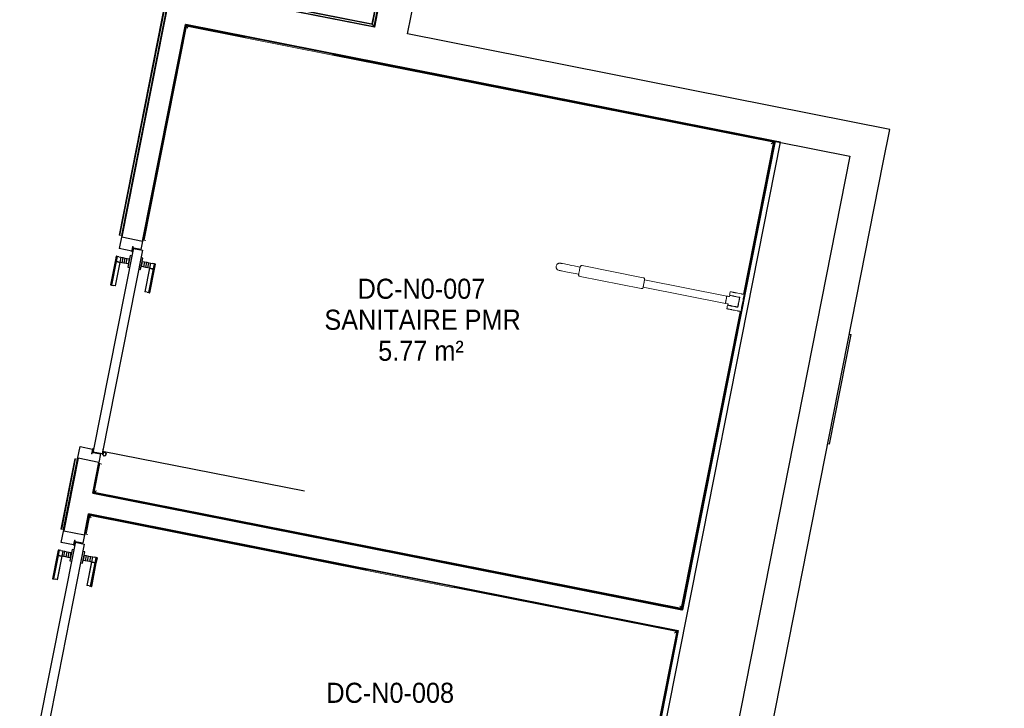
# Model space of a CAD drawing. Header units: millimetres. Extents: x 1293 to 60335, y -36590 to 4541.
# Tile 63 of 65: x 42193 to 46607, y -21136 to -18051. Entities that reach past the tile are written whole.
import ezdxf

# ---------------------------------------------------------------- set-up
doc = ezdxf.new("R2010")
doc.units = ezdxf.units.MM
for name, color, linetype, lineweight in [('A-AREA-IDEN', 7, 'Continuous', 30), ('A-DOOR', 7, 'Continuous', 25), ('A-FLOR-HRAL', 7, 'Continuous', 18), ('BATIEMENT', 7, 'Continuous', 18), ('BATIMENT', 7, 'Continuous', 25), ('ELEMENTS DETAILS', 7, 'Continuous', 18), ('EQP SPE', 7, 'Continuous', 18), ('MOBILIER', 7, 'Continuous', 18), ('SOLS', 7, 'Continuous', 25)]:
    doc.layers.add(name, color=color, linetype=linetype, lineweight=lineweight)
doc.styles.add('Arial_1', font='arial.ttf', dxfattribs={"width": 0.9, "height": 90})

# ---------------------------------------------------------------- blocks, each defined once
blk = doc.blocks.new('PRT_SIMPLE_HUI_58x68x48 - PRT_BOIS_1V_930x2040x40-V5-2021_015_1111_DCE_1_50_N0 FINI_CVC_PAC')
at = {"layer": 'ELEMENTS DETAILS', "lineweight": 25}
h = blk.add_hatch(color=256, dxfattribs=at)
h.paths.add_polyline_path([(-483.8, 12.8), (-496.3, 14.5), (-500.5, 14.5), (-500.2, 13.2), (-495.7, 13.1), (-485.1, 11.7), (-483.8, 9.7), (-483.8, 11.9)])
h.paths.add_polyline_path([(-483.8, 9.7), (-485.1, 10.6), (-488.8, 9.3), (-505.2, 9.6), (-505.2, 10.2), (-502, 10.2), (-502, 11.5), (-508.5, 11.5), (-508.5, 8), (-488.5, 8), (-484.8, 9.3)])
h = blk.add_hatch(color=256, dxfattribs=at)
h.paths.add_polyline_path([(413.8, 9.7), (415.1, 11.7), (426.1, 13.2), (430.5, 13.2), (430.5, 14.5), (425.8, 14.5), (413.8, 12.8), (413.8, 10.4)])
h.paths.add_polyline_path([(438.5, 11.5), (432, 11.5), (432.2, 10.2), (435.2, 10.2), (435.2, 9.3), (418.2, 9.5), (415.1, 10.6), (413.8, 9.7), (419, 8), (438.5, 8), (438.5, 10.9)])
at = {"layer": 'A-DOOR'}
for p, q in [((417, 54.5), (417, 977.5)), ((-499.5, 54.5), (430.5, 54.5)), ((-499.5, 14.5), (-499.5, 54.5)), ((430.5, 54.5), (430.5, 14.5)), ((426, 14.5), (-496, 14.5))]:
    blk.add_line(p, q, dxfattribs=at)
at = {"layer": 'BATIMENT'}
for p, q in [((-427.1, 124), (-450.6, 124)), ((-450.6, 124), (-450.6, 123.5)), ((-450.6, 123.5), (-450.6, 119.4)), ((-427.1, 123.5), (-450.6, 123.5)), ((-450.6, 119.4), (-450.6, 112.3)), ((-427.1, 119.4), (-450.6, 119.4)), ((-450.6, 103), (-450.6, 112.3)), ((-450.6, 94.6), (-450.6, 103)), ((-427.1, 103), (-450.6, 103)), ((-450.6, 84.2), (-450.6, 94.6)), ((-427.1, 94.6), (-450.6, 94.6)), ((-319.6, 124), (-427.1, 124)), ((-427.1, 124), (-427.1, 123.5)), ((-427.1, 123.5), (-427.1, 124)), ((-427.1, 123.5), (-427.1, 119.4)), ((-319.6, 123.5), (-427.1, 123.5)), ((-427.1, 119.4), (-427.1, 123.5)), ((-427.1, 119.4), (-427.1, 112.3)), ((-319.6, 119.4), (-427.1, 119.4)), ((-427.1, 112.3), (-427.1, 119.4)), ((-427.1, 103), (-427.1, 112.3)), ((-427.1, 112.3), (-427.1, 103)), ((-427.1, 101.8), (-427.1, 103)), ((-319.6, 103), (-427.1, 103)), ((-427.1, 103), (-427.1, 94.6)), ((-427.1, 101.8), (-319.6, 101.8)), ((-427.1, 94.6), (-427.1, 84.2)), ((-319.6, 123.5), (-319.6, 124)), ((-319.6, 119.4), (-319.6, 123.5)), ((-319.6, 112.3), (-319.6, 119.4)), ((-319.6, 112.3), (-319.6, 103)), ((-319.6, 103), (-319.6, 101.8)), ((-465.6, 63.5), (-465.6, 54.5)), ((-413.4, 63.5), (-465.6, 63.5)), ((-450.6, 73.4), (-450.6, 84.2)), ((-427.1, 84.2), (-450.6, 84.2)), ((-450.6, 65), (-450.6, 73.4)), ((-450.6, 73.4), (-427.1, 73.4)), ((-450.6, 65), (-450.6, 64)), ((-450.6, 64), (-427.1, 64)), ((-427.1, 84.2), (-427.1, 73.4)), ((-427.1, 73.4), (-427.1, 65)), ((-427.1, 64), (-427.1, 65)), ((-413.4, 54.5), (-413.4, 63.5)), ((-465.6, 14.5), (-465.6, 5.5)), ((-465.6, 5.5), (-413.4, 5.5)), ((-427.1, 5), (-450.6, 5)), ((-450.6, 5), (-450.6, 4)), ((-450.6, -4.4), (-450.6, 4)), ((-427.1, 4), (-427.1, 5)), ((-427.1, 4), (-427.1, -4.4)), ((-413.4, 5.5), (-413.4, 14.5)), ((-450.6, -15.2), (-450.6, -4.4)), ((-427.1, -4.4), (-450.6, -4.4)), ((-450.6, -25.6), (-450.6, -15.2)), ((-450.6, -15.2), (-427.1, -15.2)), ((-450.6, -34), (-450.6, -25.6)), ((-450.6, -25.6), (-427.1, -25.6)), ((-450.6, -43.3), (-450.6, -34)), ((-450.6, -34), (-427.1, -34)), ((-450.6, -43.3), (-450.6, -50.4)), ((-427.1, -4.4), (-427.1, -15.2)), ((-427.1, -15.2), (-427.1, -25.6)), ((-427.1, -25.6), (-427.1, -34)), ((-427.1, -34), (-427.1, -32.8)), ((-319.6, -32.8), (-427.1, -32.8)), ((-427.1, -43.3), (-427.1, -34)), ((-427.1, -34), (-319.6, -34)), ((-427.1, -34), (-427.1, -43.3)), ((-427.1, -43.3), (-427.1, -50.4)), ((-427.1, -50.4), (-427.1, -43.3)), ((-319.6, -32.8), (-319.6, -34)), ((-319.6, -34), (-319.6, -43.3)), ((-319.6, -50.4), (-319.6, -43.3)), ((-450.6, -50.4), (-450.6, -54.5)), ((-450.6, -50.4), (-427.1, -50.4)), ((-450.6, -54.5), (-450.6, -55)), ((-450.6, -54.5), (-427.1, -54.5)), ((-450.6, -55), (-427.1, -55)), ((-427.1, -50.4), (-427.1, -54.5)), ((-427.1, -50.4), (-319.6, -50.4)), ((-427.1, -54.5), (-427.1, -50.4)), ((-427.1, -54.5), (-427.1, -55)), ((-427.1, -54.5), (-319.6, -54.5)), ((-427.1, -55), (-427.1, -54.5)), ((-427.1, -55), (-319.6, -55)), ((-319.6, -54.5), (-319.6, -50.4)), ((-319.6, -55), (-319.6, -54.5))]:
    blk.add_line(p, q, dxfattribs=at)
for radius, start, end in [(9.12, 158.3019, 180), (9.12, 180, 204.1792), (7.5, 360, 180), (7.5, 120, 180), (7.5, 180, 360), (7.5, 195, 225), (9.12, 111.9887, 120), (9.12, 240, 248.0113), (7.5, 240, 300), (7.5, 0, 90), (9.12, 291.9887, 300), (7.5, 330, 0), (9.12, 335.8208, 0)]:
    blk.add_arc((429, 65.5), radius, start, end, dxfattribs=at)
at = {"layer": 'ELEMENTS DETAILS'}
for p, q in [((-508.5, 11.5), (-502, 11.5)), ((-508.5, 8), (-508.5, 11.5)), ((-488.5, 8), (-508.5, 8)), ((-505.2, 10.2), (-505.2, 9.3)), ((-502, 10.2), (-505.2, 10.2)), ((-505.2, 9.3), (-488.7, 9.3)), ((-502, 11.5), (-502, 10.2)), ((-500.5, 14.5), (-496, 14.5)), ((-500.5, 13.2), (-500.5, 14.5)), ((-496.1, 13.2), (-500.5, 13.2)), ((-485.1, 11.7), (-496.1, 13.2)), ((-496, 14.5), (-483.8, 12.8)), ((-488.7, 9.3), (-485.1, 10.6)), ((-483.8, 9.7), (-488.5, 8)), ((-485.1, 10.6), (-485.1, 11.7)), ((-483.8, 12.8), (-483.8, 9.7)), ((413.8, 12.8), (426, 14.5)), ((413.8, 9.7), (413.8, 12.8)), ((418.5, 8), (413.8, 9.7)), ((426.1, 13.2), (415.1, 11.7)), ((415.1, 11.7), (415.1, 10.6)), ((415.1, 10.6), (418.7, 9.3)), ((438.5, 8), (418.5, 8)), ((418.7, 9.3), (435.2, 9.3)), ((426, 14.5), (430.5, 14.5)), ((430.5, 13.2), (426.1, 13.2)), ((430.5, 14.5), (430.5, 13.2)), ((432, 11.5), (438.5, 11.5)), ((432, 10.2), (432, 11.5)), ((435.2, 10.2), (432, 10.2)), ((435.2, 9.3), (435.2, 10.2)), ((438.5, 11.5), (438.5, 8))]:
    blk.add_line(p, q, dxfattribs=at)
at = {"layer": 'EQP SPE'}
for p, q in [((430.5, 54.5), (403.5, 54.5)), ((430.5, 40.5), (430.5, 54.5))]:
    blk.add_line(p, q, dxfattribs=at)
blk = doc.blocks.new('PRT_SIMPLE_HUI_58x68x48 - PRT_BOIS_1V_930x2040x40-V7-2021_015_1111_DCE_1_50_N0 FINI_CVC_PAC')
at = {"layer": 'ELEMENTS DETAILS', "lineweight": 25}
h = blk.add_hatch(color=256, dxfattribs=at)
h.paths.add_polyline_path([(-483.8, 12.8), (-496.3, 14.5), (-500.5, 14.5), (-500.2, 13.2), (-495.7, 13.1), (-485.1, 11.7), (-483.8, 9.7), (-483.8, 11.9)])
h.paths.add_polyline_path([(-483.8, 9.7), (-485.1, 10.6), (-489.6, 9.3), (-505.2, 9.6), (-505.2, 10.2), (-502, 10.2), (-502, 11.5), (-508.5, 11.5), (-508.5, 8), (-488.5, 8), (-484.8, 9.3)])
h = blk.add_hatch(color=256, dxfattribs=at)
h.paths.add_polyline_path([(413.8, 9.7), (415.1, 11.7), (426.1, 13.2), (430.5, 13.2), (430.5, 14.5), (425.8, 14.5), (413.8, 12.8), (413.8, 10.4)])
h.paths.add_polyline_path([(438.5, 11.5), (432, 11.5), (432.2, 10.2), (435.2, 10.2), (435.2, 9.3), (418.2, 9.5), (414.8, 10.4), (413.8, 9.7), (419, 8), (438.5, 8), (438.5, 10.9)])
at = {"layer": 'A-DOOR'}
for p, q in [((417, 54.5), (417, 977.5)), ((-499.5, 54.5), (430.5, 54.5)), ((-499.5, 14.5), (-499.5, 54.5)), ((430.5, 54.5), (430.5, 14.5)), ((426, 14.5), (-496, 14.5))]:
    blk.add_line(p, q, dxfattribs=at)
at = {"layer": 'BATIMENT'}
for p, q in [((-427.1, 124), (-450.6, 124)), ((-450.6, 124), (-450.6, 123.5)), ((-450.6, 123.5), (-450.6, 119.4)), ((-427.1, 123.5), (-450.6, 123.5)), ((-450.6, 119.4), (-450.6, 112.3)), ((-427.1, 119.4), (-450.6, 119.4)), ((-450.6, 103), (-450.6, 112.3)), ((-450.6, 94.6), (-450.6, 103)), ((-427.1, 103), (-450.6, 103)), ((-450.6, 84.2), (-450.6, 94.6)), ((-427.1, 94.6), (-450.6, 94.6)), ((-319.6, 124), (-427.1, 124)), ((-427.1, 124), (-427.1, 123.5)), ((-427.1, 123.5), (-427.1, 124)), ((-427.1, 123.5), (-427.1, 119.4)), ((-319.6, 123.5), (-427.1, 123.5)), ((-427.1, 119.4), (-427.1, 123.5)), ((-427.1, 119.4), (-427.1, 112.3)), ((-319.6, 119.4), (-427.1, 119.4)), ((-427.1, 112.3), (-427.1, 119.4)), ((-427.1, 103), (-427.1, 112.3)), ((-427.1, 112.3), (-427.1, 103)), ((-427.1, 101.8), (-427.1, 103)), ((-319.6, 103), (-427.1, 103)), ((-427.1, 103), (-427.1, 94.6)), ((-427.1, 101.8), (-319.6, 101.8)), ((-427.1, 94.6), (-427.1, 84.2)), ((-319.6, 123.5), (-319.6, 124)), ((-319.6, 119.4), (-319.6, 123.5)), ((-319.6, 112.3), (-319.6, 119.4)), ((-319.6, 112.3), (-319.6, 103)), ((-319.6, 103), (-319.6, 101.8)), ((-465.6, 63.5), (-465.6, 54.5)), ((-413.4, 63.5), (-465.6, 63.5)), ((-450.6, 73.4), (-450.6, 84.2)), ((-427.1, 84.2), (-450.6, 84.2)), ((-450.6, 65), (-450.6, 73.4)), ((-450.6, 73.4), (-427.1, 73.4)), ((-450.6, 65), (-450.6, 64)), ((-450.6, 64), (-427.1, 64)), ((-427.1, 84.2), (-427.1, 73.4)), ((-427.1, 73.4), (-427.1, 65)), ((-427.1, 64), (-427.1, 65)), ((-413.4, 54.5), (-413.4, 63.5)), ((-465.6, 14.5), (-465.6, 5.5)), ((-465.6, 5.5), (-413.4, 5.5)), ((-427.1, 5), (-450.6, 5)), ((-450.6, 5), (-450.6, 4)), ((-450.6, -4.4), (-450.6, 4)), ((-427.1, 4), (-427.1, 5)), ((-427.1, 4), (-427.1, -4.4)), ((-413.4, 5.5), (-413.4, 14.5)), ((-450.6, -15.2), (-450.6, -4.4)), ((-427.1, -4.4), (-450.6, -4.4)), ((-450.6, -25.6), (-450.6, -15.2)), ((-450.6, -15.2), (-427.1, -15.2)), ((-450.6, -34), (-450.6, -25.6)), ((-450.6, -25.6), (-427.1, -25.6)), ((-450.6, -43.3), (-450.6, -34)), ((-450.6, -34), (-427.1, -34)), ((-450.6, -43.3), (-450.6, -50.4)), ((-427.1, -4.4), (-427.1, -15.2)), ((-427.1, -15.2), (-427.1, -25.6)), ((-427.1, -25.6), (-427.1, -34)), ((-427.1, -34), (-427.1, -32.8)), ((-319.6, -32.8), (-427.1, -32.8)), ((-427.1, -43.3), (-427.1, -34)), ((-427.1, -34), (-319.6, -34)), ((-427.1, -34), (-427.1, -43.3)), ((-427.1, -43.3), (-427.1, -50.4)), ((-427.1, -50.4), (-427.1, -43.3)), ((-319.6, -32.8), (-319.6, -34)), ((-319.6, -34), (-319.6, -43.3)), ((-319.6, -50.4), (-319.6, -43.3)), ((-450.6, -50.4), (-450.6, -54.5)), ((-450.6, -50.4), (-427.1, -50.4)), ((-450.6, -54.5), (-450.6, -55)), ((-450.6, -54.5), (-427.1, -54.5)), ((-450.6, -55), (-427.1, -55)), ((-427.1, -50.4), (-427.1, -54.5)), ((-427.1, -50.4), (-319.6, -50.4)), ((-427.1, -54.5), (-427.1, -50.4)), ((-427.1, -54.5), (-427.1, -55)), ((-427.1, -54.5), (-319.6, -54.5)), ((-427.1, -55), (-427.1, -54.5)), ((-427.1, -55), (-319.6, -55)), ((-319.6, -54.5), (-319.6, -50.4)), ((-319.6, -55), (-319.6, -54.5))]:
    blk.add_line(p, q, dxfattribs=at)
for radius, start, end in [(9.12, 155.8208, 180), (9.12, 180, 204.1792), (7.5, 360, 180), (7.5, 120, 180), (7.5, 180, 360), (7.5, 195, 225), (9.12, 111.9887, 120), (9.12, 240, 248.0113), (7.5, 244.3915, 300), (7.5, 0, 90), (9.12, 291.9887, 300), (7.5, 330, 0), (9.12, 335.8208, 0)]:
    blk.add_arc((429, 65.5), radius, start, end, dxfattribs=at)
at = {"layer": 'ELEMENTS DETAILS'}
for p, q in [((-508.5, 11.5), (-502, 11.5)), ((-508.5, 8), (-508.5, 11.5)), ((-488.5, 8), (-508.5, 8)), ((-505.2, 10.2), (-505.2, 9.3)), ((-502, 10.2), (-505.2, 10.2)), ((-505.2, 9.3), (-488.7, 9.3)), ((-502, 11.5), (-502, 10.2)), ((-500.5, 14.5), (-496, 14.5)), ((-500.5, 13.2), (-500.5, 14.5)), ((-496.1, 13.2), (-500.5, 13.2)), ((-485.1, 11.7), (-496.1, 13.2)), ((-496, 14.5), (-483.8, 12.8)), ((-488.7, 9.3), (-485.1, 10.6)), ((-483.8, 9.7), (-488.5, 8)), ((-485.1, 10.6), (-485.1, 11.7)), ((-483.8, 12.8), (-483.8, 9.7)), ((413.8, 12.8), (426, 14.5)), ((413.8, 9.7), (413.8, 12.8)), ((418.5, 8), (413.8, 9.7)), ((426.1, 13.2), (415.1, 11.7)), ((415.1, 11.7), (415.1, 10.6)), ((415.1, 10.6), (418.7, 9.3)), ((438.5, 8), (418.5, 8)), ((418.7, 9.3), (435.2, 9.3)), ((426, 14.5), (430.5, 14.5)), ((430.5, 13.2), (426.1, 13.2)), ((430.5, 14.5), (430.5, 13.2)), ((432, 11.5), (438.5, 11.5)), ((432, 10.2), (432, 11.5)), ((435.2, 10.2), (432, 10.2)), ((435.2, 9.3), (435.2, 10.2)), ((438.5, 11.5), (438.5, 8))]:
    blk.add_line(p, q, dxfattribs=at)
at = {"layer": 'EQP SPE'}
for p, q in [((430.5, 54.5), (403.5, 54.5)), ((430.5, 40.5), (430.5, 54.5))]:
    blk.add_line(p, q, dxfattribs=at)
blk = doc.blocks.new('53_TRAPPE DE VISITE - 400x400-444114-2021_015_1111_DCE_1_50_N0 FINI_CVC_PAC')
at = {"layer": 'BATIMENT'}
for p, q in [((6283.5, -22990.7), (6380.4, -22500.2)), ((6372.6, -22498.7), (6380.4, -22500.2)), ((6283.5, -22990.7), (6275.6, -22989.2))]:
    blk.add_line(p, q, dxfattribs=at)
blk = doc.blocks.new('Garde-corps - Garde-corps-512326-2021_015_1111_DCE_1_50_N0 FINI_CVC_PAC')
at = {"layer": 'A-FLOR-HRAL'}
for p, q in [((4175.7, -16709.7), (4175.4, -16711.3)), ((4175.4, -16711.3), (4350.6, -16746)), ((4175.7, -16709.7), (4176, -16708)), ((4175.7, -16709.7), (4349.3, -16744)), ((4176, -16708), (4177.4, -16701)), ((4176, -16708), (4347.9, -16742)), ((4178, -16698), (4177.4, -16701)), ((4177.4, -16701), (4342.2, -16733.6)), ((4342.2, -16733.6), (4351.7, -16684)), ((4347.9, -16742), (4357.3, -16692.3)), ((4349.3, -16744), (4358.7, -16694.4)), ((4350.6, -16746), (4360, -16696.3)), ((4351.7, -16684), (4455.2, -16704)), ((4351.7, -16684), (4361.5, -16685.9)), ((4360, -16696.3), (5075.3, -16834.5)), ((4347.9, -16742), (4342.2, -16733.6)), ((5014.9, -16812.1), (5087.7, -16826.2)), ((5075.3, -16834.5), (4833.2, -18069.1)), ((5077.3, -16833.2), (4834.6, -18071.1)), ((5079.3, -16831.8), (4835.9, -18073.1)), ((5087.7, -16826.2), (4841.5, -18081.5)), ((5077.8, -16824.3), (5087.7, -16826.2)), ((3922.5, -17889), (3699.7, -19015.7)), ((3923.8, -17890.9), (3701.3, -19016)), ((3925.2, -17893), (3703, -19016.3)), ((4833.2, -18069.1), (3922.5, -17889)), ((4834.6, -18071.1), (3923.8, -17890.9)), ((4835.9, -18073.1), (3925.2, -17893)), ((3925.2, -17893), (3927.6, -17896.6)), ((4841.5, -18081.5), (3975.9, -17910.3)), ((3921.9, -17946.5), (3710, -19017.7)), ((4835.9, -18073.1), (4841.5, -18081.5)), ((3699.7, -19015.7), (3701.3, -19016)), ((3703, -19016.3), (3701.3, -19016)), ((3710, -19017.7), (3703, -19016.3)), ((3710, -19017.7), (3712.9, -19018.3))]:
    blk.add_line(p, q, dxfattribs=at)
at = {"layer": 'A-FLOR-HRAL', "flags": 128}
for points in [[(4357.3, -16692.3), (4354.5, -16688.2), (4351.7, -16684)], [(5075.3, -16834.5), (5075.3, -16834.5), (5075.4, -16834.4), (5075.6, -16834.3), (5075.8, -16834.2), (5076.1, -16834), (5076.3, -16833.9), (5076.6, -16833.7), (5076.8, -16833.5), (5077, -16833.4), (5077.3, -16833.2)], [(5079.3, -16831.8), (5083.5, -16829), (5087.7, -16826.2)], [(5087.7, -16826.2), (5087.8, -16826.1), (5088.1, -16825.9), (5088.6, -16825.6), (5089.2, -16825.2), (5089.8, -16824.7), (5090.5, -16824.3), (5091.2, -16823.9)]]:
    blk.add_lwpolyline(points, dxfattribs=at)
at = {"layer": 'A-FLOR-HRAL'}
for radius, start, end in [(137273, 78.911, 79.217912), (137271.2, 78.911727, 79.217185)]:
    blk.add_arc((-21322.9, -151541.9), radius, start, end, dxfattribs=at)
for points, knots in [([(4351.7, -16684), (4351.7, -16684), (4351.7, -16684), (4351.6, -16683.9), (4351.6, -16683.9), (4351.5, -16683.8), (4351.5, -16683.7), (4351.4, -16683.6), (4351.4, -16683.5), (4351.3, -16683.4), (4351.2, -16683.3), (4351.1, -16683.2), (4351, -16683), (4350.9, -16682.9), (4350.8, -16682.8), (4350.7, -16682.6), (4350.6, -16682.5), (4350.5, -16682.3), (4350.4, -16682.1), (4350.1, -16681.7), (4349.7, -16681.2), (4349.4, -16680.7), (4349.3, -16680.5)], [0, 0, 0, 0, 0.071429, 0.107143, 0.142857, 0.178571, 0.214286, 0.25, 0.285714, 0.321429, 0.357143, 0.392857, 0.428571, 0.464286, 0.5, 0.535714, 0.571429, 0.607143, 0.642857, 0.714286, 0.857143, 1, 1, 1, 1]), ([(4360, -16696.3), (4360, -16696.3), (4360, -16696.3), (4360, -16696.2), (4359.9, -16696.1), (4359.8, -16695.9), (4359.7, -16695.8), (4359.5, -16695.6), (4359.4, -16695.3), (4359.2, -16695.1), (4359.1, -16694.9), (4358.9, -16694.6), (4358.8, -16694.5), (4358.7, -16694.4)], [0.075, 0.075, 0.075, 0.075, 0.15, 0.2125, 0.275, 0.35, 0.425, 0.5, 0.6, 0.7, 0.775, 0.85, 1, 1, 1, 1]), ([(4342.2, -16733.6), (4342.2, -16733.6), (4342.2, -16733.5), (4342.1, -16733.3), (4341.9, -16733.1), (4341.8, -16732.9), (4341.6, -16732.7), (4341.5, -16732.5), (4341.3, -16732.2), (4341.1, -16731.9), (4340.9, -16731.6), (4340.7, -16731.3), (4340.4, -16730.8), (4340.1, -16730.4), (4339.9, -16730.1)], [0, 0, 0, 0, 0.166667, 0.25, 0.333333, 0.416667, 0.458333, 0.5, 0.583333, 0.666667, 0.708333, 0.75, 0.833333, 1, 1, 1, 1]), ([(4350.6, -16746), (4350.6, -16745.9), (4350.6, -16745.9), (4350.5, -16745.8), (4350.3, -16745.6), (4350.2, -16745.4), (4350.1, -16745.2), (4350, -16745.1), (4349.9, -16744.9), (4349.8, -16744.8), (4349.7, -16744.6), (4349.6, -16744.5), (4349.5, -16744.4), (4349.4, -16744.2), (4349.3, -16744.1), (4349.3, -16744)], [0.1, 0.1, 0.1, 0.1, 0.2, 0.3, 0.4, 0.475, 0.55, 0.6, 0.65, 0.7, 0.75, 0.8, 0.85, 0.9, 1, 1, 1, 1]), ([(3922.5, -17889), (3922.5, -17889), (3922.6, -17889), (3922.7, -17889.2), (3922.8, -17889.3), (3922.9, -17889.5), (3923, -17889.7), (3923.1, -17889.9), (3923.2, -17890), (3923.3, -17890.2), (3923.4, -17890.3), (3923.5, -17890.4), (3923.6, -17890.6), (3923.7, -17890.7), (3923.8, -17890.9), (3923.8, -17890.9)], [0.1, 0.1, 0.1, 0.1, 0.2, 0.3, 0.4, 0.475, 0.55, 0.6, 0.65, 0.7, 0.75, 0.8, 0.85, 0.9, 1, 1, 1, 1]), ([(4833.3, -18069.1), (4833.3, -18069.1), (4833.3, -18069.2), (4833.4, -18069.3), (4833.5, -18069.5), (4833.6, -18069.7), (4833.7, -18069.9), (4833.8, -18070), (4833.9, -18070.2), (4834, -18070.3), (4834.1, -18070.5), (4834.2, -18070.6), (4834.3, -18070.7), (4834.4, -18070.9), (4834.5, -18071), (4834.6, -18071.1)], [0.1, 0.1, 0.1, 0.1, 0.2, 0.3, 0.4, 0.475, 0.55, 0.6, 0.65, 0.7, 0.75, 0.8, 0.85, 0.9, 1, 1, 1, 1]), ([(4841.5, -18081.5), (4841.5, -18081.5), (4841.6, -18081.6), (4841.7, -18081.8), (4841.9, -18082), (4842, -18082.2), (4842.1, -18082.4), (4842.3, -18082.6), (4842.5, -18082.9), (4842.7, -18083.2), (4842.9, -18083.5), (4843.1, -18083.8), (4843.4, -18084.3), (4843.7, -18084.7), (4843.9, -18085)], [0, 0, 0, 0, 0.166667, 0.25, 0.333333, 0.416667, 0.458333, 0.5, 0.583333, 0.666667, 0.708333, 0.75, 0.833333, 1, 1, 1, 1])]:
    blk.add_open_spline(points, degree=3, knots=knots, dxfattribs=at)
blk = doc.blocks.new('Garde-corps - Garde-corps-512700-2021_015_1111_DCE_1_50_N0 FINI_CVC_PAC')
at = {"layer": 'A-FLOR-HRAL'}
for p, q in [((3501.4, -20017.6), (3439, -20333.1)), ((3503.1, -20017.9), (3440.7, -20333.4)), ((3504.8, -20018.3), (3442.4, -20333.7)), ((3511.8, -20019.7), (3449.4, -20335.1)), ((3503.1, -20017.9), (3501.4, -20017.6)), ((3503.1, -20017.9), (3504.8, -20018.3)), ((3504.8, -20018.3), (3511.8, -20019.7)), ((3514.7, -20020.2), (3511.8, -20019.7)), ((3439, -20333.1), (3440.7, -20333.4)), ((3442.4, -20333.7), (3440.7, -20333.4)), ((3449.4, -20335.1), (3442.4, -20333.7)), ((3449.4, -20335.1), (3452.3, -20335.7))]:
    blk.add_line(p, q, dxfattribs=at)
blk = doc.blocks.new('Garde-corps - Garde-corps-522138-2021_015_1111_DCE_1_50_N0 FINI_CVC_PAC')
at = {"layer": 'A-FLOR-HRAL'}
for p, q in [((3998.8, -18075.3), (3808.3, -19038.6)), ((4001.6, -18079.5), (3811.7, -19039.2)), ((4265, -18128), (3998.8, -18075.3)), ((4264.3, -18131.4), (4001.6, -18079.5)), ((6633, -18600), (4656.7, -18209.1)), ((6637.1, -18597.3), (4657.4, -18205.6)), ((6498.2, -19281.1), (6633, -18600)), ((6501.7, -19281.8), (6637.1, -18597.3)), ((3808.3, -19038.6), (3811.7, -19039.2)), ((3819.8, -19040.8), (3811.7, -19039.2)), ((6220, -20687.4), (6483.1, -19357.6)), ((6222.8, -20691.5), (6486.5, -19358.3)), ((3610.4, -20039.2), (3584.4, -20170.1)), ((3613.8, -20039.8), (3588.6, -20167.4)), ((3613.8, -20039.8), (3610.4, -20039.2)), ((3613.7, -20039.8), (3621.9, -20041.4)), ((3584.4, -20170.1), (6222.8, -20691.5)), ((3588.6, -20167.4), (6220, -20687.4))]:
    blk.add_line(p, q, dxfattribs=at)
for points in [[(4001.6, -18079.5), (4001.6, -18079.5), (4001.5, -18079.3), (4000.9, -18078.4), (4000, -18077.1), (3999.3, -18076), (3998.8, -18075.3)], [(6633, -18600), (6633, -18600), (6633.2, -18599.9), (6634, -18599.3), (6635.3, -18598.5), (6636.4, -18597.7), (6637.1, -18597.3)], [(3588.6, -20167.4), (3588.5, -20167.4), (3588.4, -20167.5), (3587.5, -20168.1), (3586.2, -20168.9), (3585.1, -20169.7), (3584.4, -20170.1)], [(6220, -20687.4), (6220, -20687.4), (6220.2, -20687.6), (6220.7, -20688.4), (6221.6, -20689.8), (6222.4, -20690.9), (6222.8, -20691.5)]]:
    blk.add_open_spline(points, degree=3, dxfattribs=at)
for points in [[(4008.1, -18089.2), (4007.7, -18088.6), (4007.1, -18087.6), (4005.7, -18085.6), (4004.5, -18083.8), (4003.4, -18082.2), (4002.5, -18080.8), (4001.9, -18079.9), (4001.6, -18079.4)], [(6623.3, -18606.5), (6623.8, -18606.2), (6624.8, -18605.5), (6626.8, -18604.2), (6628.6, -18602.9), (6630.2, -18601.8), (6631.6, -18600.9), (6632.5, -18600.3), (6633, -18600)], [(3598.2, -20160.9), (3597.7, -20161.2), (3596.7, -20161.9), (3594.7, -20163.2), (3592.9, -20164.5), (3591.3, -20165.6), (3589.9, -20166.5), (3589, -20167.1), (3588.5, -20167.4)], [(6213.5, -20677.7), (6213.9, -20678.3), (6214.6, -20679.3), (6215.9, -20681.2), (6217.1, -20683.1), (6218.2, -20684.7), (6219.1, -20686.1), (6219.7, -20687), (6220.1, -20687.5)]]:
    blk.add_open_spline(points, degree=3, knots=[0.3333333, 0.3333333, 0.3333333, 0.3333333, 0.375, 0.4166667, 0.5, 0.5416667, 0.5833333, 0.6509756, 0.6509756, 0.6509756, 0.6509756], dxfattribs=at)
blk = doc.blocks.new('Garde-corps - Garde-corps-522878-2021_015_1111_DCE_1_50_N0 FINI_CVC_PAC')
at = {"layer": 'A-FLOR-HRAL'}
for p, q in [((3547.9, -20354.6), (3565, -20268.2)), ((3551.4, -20355.3), (3567.8, -20272.4)), ((3565, -20268.2), (4810.7, -20514.4)), ((3567.8, -20272.4), (4810, -20517.8)), ((3547.9, -20354.6), (3551.4, -20355.3)), ((3559.5, -20356.9), (3551.3, -20355.3)), ((5202.4, -20595.4), (6199.3, -20792.4)), ((5203.1, -20592), (6203.4, -20789.6)), ((6199.3, -20792.4), (5968.7, -21958.1)), ((6203.4, -20789.7), (5971.4, -21962.3)), ((3333.1, -21440.9), (3350, -21355.2)), ((3337.2, -21438.1), (3353.4, -21355.9)), ((3353.4, -21355.9), (3350, -21355.2)), ((3353.4, -21355.9), (3361.5, -21357.5)), ((5971.4, -21962.3), (3333.1, -21440.9)), ((5968.7, -21958.1), (3337.2, -21438.1))]:
    blk.add_line(p, q, dxfattribs=at)
for points in [[(3567.8, -20272.4), (3567.8, -20272.4), (3567.7, -20272.2), (3567.1, -20271.3), (3566.2, -20270), (3565.5, -20268.9), (3565, -20268.2)], [(6199.3, -20792.4), (6199.3, -20792.4), (6199.5, -20792.3), (6200.3, -20791.7), (6201.6, -20790.8), (6202.7, -20790.1), (6203.4, -20789.6)], [(3337.2, -21438.1), (3337.2, -21438.1), (3337, -21438.2), (3336.2, -21438.8), (3334.8, -21439.7), (3333.7, -21440.4), (3333.1, -21440.9)], [(5968.7, -21958.1), (5968.7, -21958.1), (5968.8, -21958.3), (5969.3, -21959.2), (5970.2, -21960.5), (5971, -21961.6), (5971.4, -21962.3)]]:
    blk.add_open_spline(points, degree=3, dxfattribs=at)
for points in [[(3574.3, -20282.1), (3573.9, -20281.5), (3573.2, -20280.5), (3571.9, -20278.5), (3570.7, -20276.7), (3569.6, -20275.1), (3568.7, -20273.7), (3568.1, -20272.8), (3567.7, -20272.3)], [(6189.6, -20798.9), (6190.1, -20798.5), (6191.1, -20797.8), (6193.1, -20796.5), (6194.9, -20795.3), (6196.5, -20794.2), (6197.9, -20793.3), (6198.8, -20792.7), (6199.3, -20792.3)], [(3346.9, -21431.6), (3346.3, -21432), (3345.3, -21432.6), (3343.4, -21434), (3341.5, -21435.2), (3339.9, -21436.3), (3338.5, -21437.2), (3337.6, -21437.8), (3337.1, -21438.1)], [(5962.2, -21948.4), (5962.5, -21949), (5963.2, -21950), (5964.5, -21952), (5965.7, -21953.8), (5966.8, -21955.4), (5967.8, -21956.8), (5968.4, -21957.7), (5968.7, -21958.2)]]:
    blk.add_open_spline(points, degree=3, knots=[0.3333333, 0.3333333, 0.3333333, 0.3333333, 0.375, 0.4166667, 0.5, 0.5416667, 0.5833333, 0.6509756, 0.6509756, 0.6509756, 0.6509756], dxfattribs=at)
blk = doc.blocks.new('72_MIROIR_GEN - 400x800-573947-2021_015_1111_DCE_1_50_N0 FINI_CVC_PAC')
at = {"layer": 'EQP SPE', "color": 251, "true_color": 0x646464}
for p, q in [((200, 0), (-200, 0)), ((-200, 0), (-200, -4)), ((200, -4), (200, 0)), ((-200, -4), (200, -4))]:
    blk.add_line(p, q, dxfattribs=at)
blk = doc.blocks.new('Sanitary_Accessories_HEWI_HEWI-Hinged-support-rail-rotatable-801-5_0001 - Default - please load Revit Family Type Catalog-584250-2021_015_1111_DCE_1_50_N0 FINI_CVC_PAC')
at = {"layer": 'ELEMENTS DETAILS'}
for p, q in [((5658.9, -19154.8), (5658.6, -19158)), ((5659.8, -19151.7), (5658.9, -19154.8)), ((5661.3, -19148.9), (5659.8, -19151.7)), ((5662.3, -19147.5), (5661.3, -19148.9)), ((5663.4, -19146.3), (5662.3, -19147.5)), ((5664.6, -19145.3), (5663.4, -19146.3)), ((5665.9, -19144.3), (5664.6, -19145.3)), ((5667.3, -19143.5), (5665.9, -19144.3)), ((5668.7, -19142.8), (5667.3, -19143.5)), ((5670.3, -19142.2), (5668.7, -19142.8)), ((5671.8, -19141.8), (5670.3, -19142.2)), ((5675.1, -19141.5), (5671.8, -19141.8)), ((5678.6, -19141.9), (5675.1, -19141.5)), ((5679.6, -19142.1), (5678.6, -19141.9)), ((5681.2, -19142.4), (5679.6, -19142.1)), ((5683.4, -19142.8), (5681.2, -19142.4)), ((5687.9, -19143.7), (5683.4, -19142.8)), ((5695.7, -19145.3), (5687.9, -19143.7)), ((5702.8, -19146.7), (5695.7, -19145.3)), ((5711, -19148.3), (5702.8, -19146.7)), ((5727.6, -19151.6), (5711, -19148.3)), ((5738.9, -19153.8), (5727.6, -19151.6)), ((5745.5, -19155.1), (5738.9, -19153.8)), ((5766.1, -19159.2), (5745.5, -19155.1)), ((5768.3, -19154.7), (5767.3, -19155.9)), ((5769.6, -19153.6), (5768.3, -19154.7)), ((5771, -19152.9), (5769.6, -19153.6)), ((5772.6, -19152.4), (5771, -19152.9)), ((5775.6, -19152.4), (5772.6, -19152.4)), ((6049.3, -19206.6), (5775.6, -19152.4)), ((5658.6, -19158), (5658.9, -19161.2)), ((5658.9, -19161.2), (5659.3, -19162.8)), ((5659.3, -19162.8), (5659.8, -19164.3)), ((5659.8, -19164.3), (5660.5, -19165.8)), ((5660.5, -19165.8), (5661.4, -19167.2)), ((5661.4, -19167.2), (5662.3, -19168.5)), ((5662.3, -19168.5), (5663.4, -19169.7)), ((5663.4, -19169.7), (5664.6, -19170.8)), ((5664.6, -19170.8), (5665.9, -19171.7)), ((5665.9, -19171.7), (5668.8, -19173.3)), ((5668.8, -19173.3), (5671.9, -19174.2)), ((5671.9, -19174.2), (5674, -19174.6)), ((5674, -19174.6), (5677, -19175.2)), ((5677, -19175.2), (5679.8, -19175.8)), ((5679.8, -19175.8), (5683.2, -19176.4)), ((5683.2, -19176.4), (5689.3, -19177.6)), ((5689.3, -19177.6), (5696.4, -19179)), ((5696.4, -19179), (5701.7, -19180.1)), ((5701.7, -19180.1), (5710.4, -19181.8)), ((5710.4, -19181.8), (5719.6, -19183.6)), ((5719.6, -19183.6), (5726, -19184.9)), ((5726, -19184.9), (5735.8, -19186.8)), ((5735.8, -19186.8), (5759.8, -19190.9)), ((5759.6, -19191.8), (5759.5, -19195.1)), ((5759.5, -19195.1), (5760, -19196.6)), ((5759.8, -19190.9), (5759.6, -19191.8)), ((5760.1, -19189.3), (5759.8, -19190.9)), ((5759.8, -19190.9), (5760.1, -19189.3)), ((5760, -19196.6), (5760.8, -19198.1)), ((5760.5, -19187.2), (5760.1, -19189.3)), ((5760.1, -19189.3), (5760.5, -19187.2)), ((5761, -19184.6), (5760.5, -19187.2)), ((5760.5, -19187.2), (5761, -19184.6)), ((5760.8, -19198.1), (5761.8, -19199.4)), ((5761.6, -19181.5), (5761, -19184.6)), ((5761, -19184.6), (5761.6, -19181.5)), ((5762.2, -19178.5), (5761.6, -19181.5)), ((5761.6, -19181.5), (5762.2, -19178.5)), ((5761.8, -19199.4), (5763.1, -19200.4)), ((5762.9, -19175.4), (5762.2, -19178.5)), ((5762.2, -19178.5), (5762.9, -19175.4)), ((5763.5, -19172.3), (5762.9, -19175.4)), ((5762.9, -19175.4), (5763.5, -19172.3)), ((5764.1, -19169.3), (5763.5, -19172.3)), ((5763.5, -19172.3), (5764.1, -19169.3)), ((5764.7, -19166.2), (5764.1, -19169.3)), ((5764.1, -19169.3), (5764.7, -19166.2)), ((5765.2, -19163.6), (5764.7, -19166.2)), ((5764.7, -19166.2), (5765.2, -19163.6)), ((5765.6, -19161.5), (5765.2, -19163.6)), ((5765.2, -19163.6), (5765.6, -19161.5)), ((5765.6, -19161.5), (5766.1, -19159.2)), ((5765.9, -19159.9), (5765.6, -19161.5)), ((5766.2, -19158.7), (5765.9, -19159.9)), ((5767.3, -19155.9), (5766.2, -19158.7)), ((5763.1, -19200.4), (5765.9, -19201.5)), ((5765.9, -19201.5), (6039.6, -19255.6)), ((6055.5, -19216.4), (6049.1, -19248.8)), ((6052.1, -19207.7), (6049.3, -19206.6)), ((6050, -19244.5), (6050.5, -19241.8)), ((6050.5, -19241.8), (6051.1, -19238.8)), ((6051.1, -19238.8), (6051.7, -19235.8)), ((6051.7, -19235.8), (6052.3, -19232.7)), ((6053.3, -19208.7), (6052.1, -19207.7)), ((6052.3, -19232.7), (6052.9, -19229.5)), ((6052.9, -19229.5), (6053.5, -19226.5)), ((6054.4, -19210), (6053.3, -19208.7)), ((6053.5, -19226.5), (6054.1, -19223.5)), ((6054.1, -19223.5), (6054.6, -19220.9)), ((6055.2, -19211.4), (6054.4, -19210)), ((6054.6, -19220.9), (6055.1, -19218.7)), ((6055.1, -19218.7), (6055.4, -19217.2)), ((6055.6, -19213), (6055.2, -19211.4)), ((6055.4, -19217.2), (6055.6, -19216)), ((6423.9, -19289.3), (6055.5, -19216.4)), ((6055.6, -19216), (6055.6, -19213)), ((6039.6, -19255.6), (6042.6, -19255.7)), ((6042.6, -19255.7), (6044.1, -19255.2)), ((6044.1, -19255.2), (6045.6, -19254.4)), ((6045.6, -19254.4), (6046.9, -19253.4)), ((6046.9, -19253.4), (6047.9, -19252.1)), ((6047.9, -19252.1), (6049.1, -19249)), ((6049.1, -19249), (6049.2, -19248.2)), ((6049.1, -19248.8), (6417.5, -19321.7)), ((6049.2, -19248.2), (6049.5, -19246.6)), ((6049.5, -19246.6), (6050, -19244.5)), ((6437, -19280.2), (6436, -19285.1)), ((6436, -19285.1), (6437.8, -19285.5)), ((6436.9, -19286.1), (6436.3, -19288.9)), ((6438.4, -19286.4), (6436.9, -19286.1)), ((6438, -19275.3), (6437, -19280.2)), ((6437.8, -19285.5), (6442.8, -19286.4)), ((6439.1, -19270.1), (6438, -19275.3)), ((6439.3, -19286.6), (6438.4, -19286.4)), ((6440.5, -19269.7), (6439.1, -19270.1)), ((6441.1, -19287), (6439.3, -19286.6)), ((6442.1, -19270), (6440.5, -19269.7)), ((6451.4, -19289), (6441.1, -19287)), ((6443.7, -19270.3), (6442.1, -19270)), ((6442.8, -19286.4), (6450.1, -19287.9)), ((6445, -19270.6), (6443.7, -19270.3)), ((6448.6, -19271.3), (6445, -19270.6)), ((6451.8, -19271.9), (6448.6, -19271.3)), ((6453.8, -19272.3), (6451.8, -19271.9)), ((6455.7, -19272.7), (6453.8, -19272.3)), ((6457.6, -19273), (6455.7, -19272.7)), ((6459.5, -19273.4), (6457.6, -19273)), ((6461.5, -19273.8), (6459.5, -19273.4)), ((6467.5, -19275), (6461.5, -19273.8)), ((6473.5, -19276.2), (6467.5, -19275)), ((6479.5, -19277.4), (6473.5, -19276.2)), ((6487.7, -19279), (6479.5, -19277.4)), ((6490.6, -19279.6), (6487.7, -19279)), ((6492.6, -19280), (6490.6, -19279.6)), ((6494.7, -19280.4), (6492.6, -19280)), ((6501.7, -19281.8), (6494.7, -19280.4)), ((6497.9, -19300.9), (6501.7, -19281.8)), ((6417.5, -19321.7), (6423.9, -19289.3)), ((6417.9, -19319.9), (6417.5, -19321.7)), ((6417.5, -19321.7), (6425.4, -19323.3)), ((6418.1, -19319.1), (6417.9, -19319.9)), ((6418.3, -19318.1), (6418.1, -19319.1)), ((6418.5, -19317), (6418.3, -19318.1)), ((6418.7, -19315.7), (6418.5, -19317)), ((6419, -19314.4), (6418.7, -19315.7)), ((6419.4, -19312.2), (6419, -19314.4)), ((6419.9, -19310), (6419.4, -19312.2)), ((6420.2, -19308.5), (6419.9, -19310)), ((6420.5, -19307), (6420.2, -19308.5)), ((6420.7, -19305.5), (6420.5, -19307)), ((6421, -19304.1), (6420.7, -19305.5)), ((6421.3, -19302.6), (6421, -19304.1)), ((6421.6, -19301.1), (6421.3, -19302.6)), ((6422.1, -19298.8), (6421.6, -19301.1)), ((6422.6, -19296), (6422.1, -19298.8)), ((6423, -19294.1), (6422.6, -19296)), ((6423.2, -19292.9), (6423, -19294.1)), ((6423.5, -19291.6), (6423.2, -19292.9)), ((6423.9, -19289.3), (6423.5, -19291.6)), ((6427.9, -19290.1), (6423.9, -19289.3)), ((6425.4, -19323.3), (6429.3, -19324)), ((6427.1, -19330.2), (6426.1, -19335.1)), ((6430.7, -19330.9), (6427.1, -19330.2)), ((6431.8, -19290.9), (6427.9, -19290.1)), ((6429.3, -19324), (6428.2, -19329.6)), ((6428.2, -19329.6), (6429.4, -19329.9)), ((6429.4, -19329.9), (6431.2, -19330.2)), ((6432.1, -19331.2), (6430.7, -19330.9)), ((6431.2, -19330.2), (6433.1, -19330.6)), ((6435.7, -19291.7), (6431.8, -19290.9)), ((6434.5, -19331.7), (6432.1, -19331.2)), ((6433.1, -19330.6), (6436, -19331.2)), ((6437.2, -19332.2), (6434.5, -19331.7)), ((6436.3, -19288.9), (6435.7, -19291.7)), ((6436, -19331.2), (6440.1, -19332)), ((6450.1, -19287.9), (6452.2, -19288.3)), ((6457.9, -19290.3), (6451.4, -19289)), ((6452.2, -19288.3), (6454.3, -19288.7)), ((6454.3, -19288.7), (6457.3, -19289.3)), ((6457.3, -19289.3), (6464.4, -19290.7)), ((6460.9, -19290.9), (6457.9, -19290.3)), ((6462.9, -19291.3), (6460.9, -19290.9)), ((6465, -19291.7), (6462.9, -19291.3)), ((6464.4, -19290.7), (6470.4, -19291.9)), ((6467, -19292.1), (6465, -19291.7)), ((6469, -19292.5), (6467, -19292.1)), ((6471, -19292.9), (6469, -19292.5)), ((6470.4, -19291.9), (6482.4, -19294.3)), ((6472.8, -19293.2), (6471, -19292.9)), ((6472.3, -19338.4), (6474.3, -19328.7)), ((6474.5, -19293.6), (6472.8, -19293.2)), ((6474.3, -19328.7), (6475.2, -19323.9)), ((6476.7, -19294), (6474.5, -19293.6)), ((6475.7, -19328.1), (6474.6, -19333.7)), ((6475.2, -19323.9), (6476.2, -19319)), ((6476.8, -19322.5), (6475.7, -19328.1)), ((6476.2, -19319), (6477.1, -19314.2)), ((6481, -19294.9), (6476.7, -19294)), ((6477.9, -19316.8), (6476.8, -19322.5)), ((6477.1, -19314.2), (6481, -19294.9)), ((6479, -19311.2), (6477.9, -19316.8)), ((6482.4, -19294.3), (6479, -19311.2)), ((6491.6, -19332.8), (6492.8, -19326.4)), ((6492.8, -19326.4), (6494.1, -19320)), ((6494.1, -19320), (6495.4, -19313.7)), ((6495.4, -19313.7), (6496.6, -19307.3)), ((6496.6, -19307.3), (6497.9, -19300.9)), ((6425.2, -19340), (6424.2, -19344.9)), ((6424.2, -19344.9), (6425, -19346.1)), ((6425, -19346.1), (6425.8, -19346.3)), ((6426.1, -19335.1), (6425.2, -19340)), ((6425.8, -19346.3), (6427.4, -19346.6)), ((6427.4, -19346.6), (6428.5, -19346.8)), ((6428.5, -19346.8), (6429.8, -19347.1)), ((6429.8, -19347.1), (6431.3, -19347.4)), ((6431.3, -19347.4), (6435.3, -19348.1)), ((6435.3, -19348.1), (6438.7, -19348.8)), ((6439.2, -19332.6), (6437.2, -19332.2)), ((6438.7, -19348.8), (6440.6, -19349.2)), ((6441.2, -19333), (6439.2, -19332.6)), ((6440.1, -19332), (6442.2, -19332.4)), ((6440.6, -19349.2), (6442.4, -19349.6)), ((6443.3, -19333.4), (6441.2, -19333)), ((6442.2, -19332.4), (6444.2, -19332.8)), ((6442.4, -19349.6), (6444.4, -19349.9)), ((6445.4, -19333.8), (6443.3, -19333.4)), ((6444.2, -19332.8), (6446.3, -19333.2)), ((6444.4, -19349.9), (6446.3, -19350.3)), ((6447.4, -19334.2), (6445.4, -19333.8)), ((6446.3, -19333.2), (6452, -19334.3)), ((6446.3, -19350.3), (6452.3, -19351.5)), ((6449.4, -19334.6), (6447.4, -19334.2)), ((6455.4, -19335.8), (6449.4, -19334.6)), ((6452, -19334.3), (6456.3, -19335.2)), ((6452.3, -19351.5), (6458.3, -19352.7)), ((6461.4, -19337), (6455.4, -19335.8)), ((6456.3, -19335.2), (6459.4, -19335.8)), ((6458.3, -19352.7), (6464.3, -19353.9)), ((6459.4, -19335.8), (6462.4, -19336.4)), ((6467.5, -19338.2), (6461.4, -19337)), ((6462.4, -19336.4), (6465, -19336.9)), ((6464.3, -19353.9), (6470.4, -19355.1)), ((6465, -19336.9), (6467.4, -19337.4)), ((6467.4, -19337.4), (6468.8, -19337.6)), ((6473.5, -19339.4), (6467.5, -19338.2)), ((6468.8, -19337.6), (6470.9, -19338.1)), ((6470.4, -19355.1), (6471.1, -19355.2)), ((6470.9, -19338.1), (6472.3, -19338.4)), ((6471.1, -19355.2), (6472.2, -19355.4)), ((6472.2, -19355.4), (6473.7, -19355.7)), ((6474.6, -19333.7), (6473.5, -19339.4)), ((6473.7, -19355.7), (6475.5, -19356.1)), ((6475.5, -19356.1), (6478.5, -19356.7)), ((6478.5, -19356.7), (6481.6, -19357.3)), ((6481.6, -19357.3), (6482.9, -19357.6)), ((6482.9, -19357.6), (6486.5, -19358.3)), ((6486.5, -19358.3), (6487.8, -19351.9)), ((6487.8, -19351.9), (6489.1, -19345.5)), ((6489.1, -19345.5), (6490.3, -19339.2)), ((6490.3, -19339.2), (6491.6, -19332.8))]:
    blk.add_line(p, q, dxfattribs=at)
blk = doc.blocks.new('B02_ARC_rvt-1-2021_015_1111_DCE_1_50_N0 FINI_CVC_PAC')
at = {"layer": 'BATIEMENT', "lineweight": 25}
for p, q in [((5091.2, -16823.8), (4843.9, -18085)), ((4993, -18114.5), (5240.3, -16853.2)), ((3933.2, -17904.9), (3711.7, -19024.2)), ((4843.9, -18085), (4026.4, -17923.3)), ((3804.9, -19042.6), (3996.9, -18072.4)), ((3996.9, -18072.4), (3805.8, -19038.1)), ((3807.8, -19038.5), (3998.4, -18074.8)), ((3996.9, -18072.4), (6975.9, -18661.7)), ((3998.8, -18072.8), (3996.9, -18072.4)), ((3998.4, -18074.8), (4265.1, -18127.5)), ((6640, -18595.3), (3998.8, -18072.8)), ((7154.5, -18542.1), (4993, -18114.5)), ((4657.5, -18205.1), (6637.7, -18596.9)), ((7125, -18691.2), (7154.5, -18542.1)), ((5746.4, -23241.5), (6664.6, -18600.1)), ((6637.7, -18596.9), (6223.2, -20692.1)), ((6640, -18595.3), (6224.8, -20694.5)), ((6224.8, -20694.5), (6639.6, -18597.3)), ((6639.6, -18597.3), (6640, -18595.3)), ((6664.6, -18600.1), (6640, -18595.3)), ((6975.9, -18661.7), (6058.2, -23305.4)), ((6207, -23336.3), (7125, -18691.2)), ((3711.7, -19024.2), (3804.9, -19042.6)), ((3805.8, -19038.1), (3807.8, -19038.5)), ((3515.6, -20015.7), (3451.4, -20340.3)), ((3608.8, -20034.1), (3515.6, -20015.7)), ((3581.5, -20172.1), (3608.8, -20034.1)), ((3607.9, -20038.7), (3581.9, -20170.2)), ((3583.9, -20170.5), (3609.9, -20039.1)), ((3609.9, -20039.1), (3607.9, -20038.7)), ((3581.9, -20170.2), (3581.5, -20172.1)), ((6224.8, -20694.5), (3581.5, -20172.1)), ((3581.5, -20172.1), (6222.8, -20694.1)), ((6223.2, -20692.1), (3583.9, -20170.5)), ((3544.6, -20358.7), (3563.1, -20265.3)), ((3562.7, -20267.3), (3545.5, -20354.1)), ((3547.5, -20354.5), (3564.6, -20267.7)), ((3563.1, -20265.3), (3562.7, -20267.3)), ((3563.1, -20265.3), (6206.3, -20787.7)), ((6206.2, -20788.2), (3563.1, -20265.3)), ((3564.6, -20267.7), (4810.7, -20514.2)), ((3451.4, -20340.3), (3544.6, -20358.7)), ((3545.5, -20354.1), (3547.5, -20354.5)), ((5203.1, -20591.8), (6203.9, -20789.8)), ((6222.8, -20694.1), (6224.8, -20694.5)), ((6206.3, -20787.7), (5973.4, -21965.2)), ((6205.8, -20790.1), (6206.2, -20788.2)), ((6203.9, -20789.8), (5971.8, -21962.8)), ((5973.4, -21965.2), (6205.8, -20790.1))]:
    blk.add_line(p, q, dxfattribs=at)
blk.add_arc((-21322.9, -151541.9), 137283.1, 75.179789, 77.819277, dxfattribs=at)
at = {"layer": 'SOLS'}
for p, q in [((3712.3, -19018.2), (3700.7, -19076.4)), ((3804.9, -19042.6), (3797.5, -19080.3)), ((3756.4, -19087.4), (3700.7, -19076.4)), ((3759.7, -19088.1), (3757.7, -19087.7)), ((3762.2, -19088.6), (3761, -19088.3)), ((3765.1, -19073.8), (3764.8, -19075.3)), ((3797.5, -19080.3), (3765.1, -19073.8)), ((3514, -20020.1), (3525.3, -19963.2)), ((3525.3, -19963.2), (3580.9, -19974.2)), ((3582.3, -19974.5), (3584.3, -19974.9)), ((3584.2, -19988.6), (3583.9, -19990.1)), ((3583.9, -19990.1), (3616.2, -19996.5)), ((3585.5, -19975.1), (3586.8, -19975.4)), ((3616.2, -19996.5), (3608.8, -20034.1)), ((3440.4, -20392.5), (3451.6, -20335.6)), ((3504.8, -20389.9), (3504.5, -20391.4)), ((3537.1, -20396.3), (3504.8, -20389.9)), ((3544.6, -20358.7), (3537.1, -20396.3)), ((3496, -20403.5), (3440.4, -20392.5)), ((3499.3, -20404.1), (3497.4, -20403.7)), ((3501.9, -20404.6), (3500.6, -20404.4))]:
    blk.add_line(p, q, dxfattribs=at)
at = {"layer": 'BATIEMENT', "lineweight": 18}
for name in ['Garde-corps - Garde-corps-512326-2021_015_1111_DCE_1_50_N0 FINI_CVC_PAC', 'Garde-corps - Garde-corps-522138-2021_015_1111_DCE_1_50_N0 FINI_CVC_PAC', 'Garde-corps - Garde-corps-512700-2021_015_1111_DCE_1_50_N0 FINI_CVC_PAC', 'Garde-corps - Garde-corps-522878-2021_015_1111_DCE_1_50_N0 FINI_CVC_PAC']:
    blk.add_blockref(name, (0, 0), dxfattribs=at)
at = {"layer": 'BATIMENT', "lineweight": 18, "rotation": 258.8099662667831}
for name, p in [('PRT_SIMPLE_HUI_58x68x48 - PRT_BOIS_1V_930x2040x40-V5-2021_015_1111_DCE_1_50_N0 FINI_CVC_PAC', (3653.5, -19563.5)), ('PRT_SIMPLE_HUI_58x68x48 - PRT_BOIS_1V_930x2040x40-V7-2021_015_1111_DCE_1_50_N0 FINI_CVC_PAC', (3393.1, -20879.5))]:
    blk.add_blockref(name, p, dxfattribs=at)
at = {"layer": 'BATIMENT', "lineweight": 18}
blk.add_blockref('53_TRAPPE DE VISITE - 400x400-444114-2021_015_1111_DCE_1_50_N0 FINI_CVC_PAC', (600.4, 3038.3), dxfattribs=at)
at = {"layer": 'EQP SPE', "lineweight": 18, "rotation": 348.8099662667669}
for p in [(4461.3, -18166.3), (5006.9, -20553)]:
    blk.add_blockref('72_MIROIR_GEN - 400x800-573947-2021_015_1111_DCE_1_50_N0 FINI_CVC_PAC', p, dxfattribs=at)
at = {"layer": 'MOBILIER', "lineweight": 18}
blk.add_blockref('Sanitary_Accessories_HEWI_HEWI-Hinged-support-rail-rotatable-801-5_0001 - Default - please load Revit Family Type Catalog-584250-2021_015_1111_DCE_1_50_N0 FINI_CVC_PAC', (0, 0), dxfattribs=at)

msp = doc.modelspace()

# ---------------------------------------------------------------- block references
at = {"lineweight": 5}
msp.add_blockref('B02_ARC_rvt-1-2021_015_1111_DCE_1_50_N0 FINI_CVC_PAC', (38939, 0), dxfattribs=at)

# ---------------------------------------------------------------- texts
at = {"layer": 'A-AREA-IDEN', "color": 8, "true_color": 0x808080, "char_height": 90, "attachment_point": 1, "style": 'Arial_1'}
for s, insert, width in [('DC-N0-007', (43707.9, -19211.2), 681.835), ('SANITAIRE PMR', (43559.1, -19350.1), 1038.987), ('5.77 m²', (43800.2, -19489), 454.557), ('DC-N0-008', (43568, -21021.4), 681.835)]:
    msp.add_mtext(s, dxfattribs=dict(at, insert=insert, width=width))

doc.saveas('drawing.dxf')
